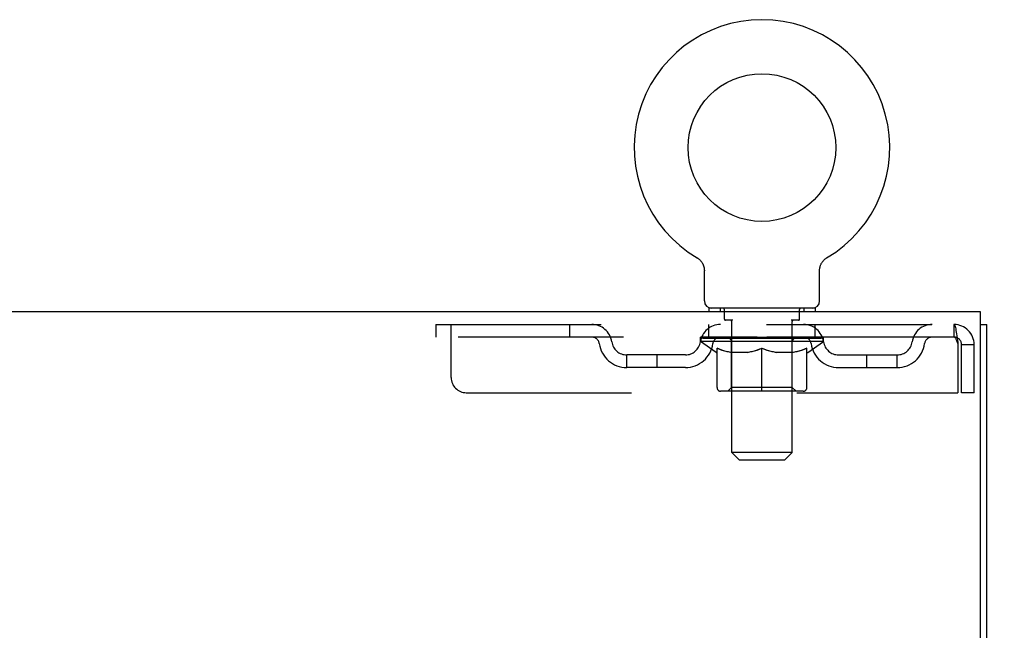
# Model space of a CAD drawing. Header units: inches. Extents: x 0 to 248, y 0 to 160.
# Tile 61 of 68: x 112.3 to 120.41, y 113.21 to 118.25. Entities that reach past the tile are written whole.
import ezdxf

# ---------------------------------------------------------------- set-up
doc = ezdxf.new("R2010")
doc.units = ezdxf.units.IN
doc.header["$LTSCALE"] = 13.627625
doc.header["$MEASUREMENT"] = 0
doc.linetypes.add('HIDDEN', pattern=[0.2, 0.1, -0.1])
doc.layers.get('0').update_dxf_attribs({"linetype": 'CONTINUOUS'})
doc.layers.add('DEFAULT_2', color=8, linetype='HIDDEN')
doc.layers.add('DIMENSIONS', color=7, linetype='CONTINUOUS')
doc.styles.get("Standard").update_dxf_attribs({"font": 'arial.ttf'})
doc.dimstyles.new('DIMSTYLE_1', dxfattribs={"dimtxt": 1.093125, "dimasz": 1.4575, "dimexe": 0.09, "dimexo": 0.07, "dimgap": 0.0375, "dimtad": 0, "dimtih": 1, "dimtoh": 1, "dimzin": 4, "dimdsep": 46, "dimtxsty": 'Standard', "dimblk": '_FILLED', "dimblk1": '_FILLED', "dimblk2": '_FILLED', "dimcen": 0.09, "dimadec": 3, "dimazin": 1, "dimtfac": 1, "dimtdec": 3, "dimtofl": 0, "dimtmove": 0, "dimatfit": 3, "dimldrblk": '_FILLED', "dimfxl": 0, "dimtolj": 1, "dimtzin": 4, "dimarcsym": 0})

# ---------------------------------------------------------------- blocks, each defined once
blk = doc.blocks.new('_FILLED')
at = {"color": 0, "linetype": 'ByBlock'}
blk.add_solid([(0, 0), (-1, 0.2), (-1, -0.2)], dxfattribs=at)
blk = doc.blocks.new('*D10')
at = {"layer": 'DIMENSIONS', "color": 2, "linetype": 'Continuous'}
for p, q in [((121.1772, 115.8388), (124.3142, 115.8388)), ((123.0025, 115.8388), (123.0025, 111.9944)), ((123.0025, 105.9638), (123.0025, 109.8081)), ((119.7892, 105.9638), (124.3142, 105.9638))]:
    blk.add_line(p, q, dxfattribs=at)
at = {"layer": 'DIMENSIONS', "color": 2, "linetype": 'Continuous', "xscale": 1.4575, "yscale": 1.4575, "zscale": 1.4575}
for p, rotation in [((123.0025, 115.8388), 90), ((123.0025, 105.9638), 270)]:
    blk.add_blockref('_FILLED', p, dxfattribs=dict(at, rotation=rotation))
at = {"layer": 'DIMENSIONS', "color": 2, "linetype": 'Continuous', "insert": (123.0025, 111.4478), "char_height": 1.09312, "width": 2.970537, "attachment_point": 2, "line_spacing_factor": 0.9}
blk.add_mtext('9.88', dxfattribs=at)

msp = doc.modelspace()

# ---------------------------------------------------------------- linework, layer by layer
at = {"color": 7, "linetype": 'Continuous'}
for p, q in [((117.8787, 116.2854), (117.8786, 116.2854)), ((117.8786, 116.2854), (117.8816, 116.2836)), ((117.8816, 116.2836), (117.8843, 116.2818)), ((117.8843, 116.2818), (117.8859, 116.2808)), ((117.8859, 116.2808), (117.8895, 116.2782)), ((117.8894, 116.2783), (117.8929, 116.2756)), ((117.8929, 116.2756), (117.8963, 116.2728)), ((117.8962, 116.2729), (117.8995, 116.27)), ((117.8994, 116.27), (117.9026, 116.267)), ((117.9026, 116.267), (117.9057, 116.2639)), ((117.9056, 116.2639), (117.9086, 116.2607)), ((117.9086, 116.2607), (117.9114, 116.2574)), ((117.9114, 116.2574), (117.9141, 116.254)), ((117.9141, 116.254), (117.9167, 116.2505)), ((117.9167, 116.2506), (117.9192, 116.2469)), ((117.9191, 116.247), (117.9215, 116.2433)), ((118.9085, 116.2433), (118.9108, 116.247)), ((118.9108, 116.2469), (118.9133, 116.2506)), ((118.9133, 116.2505), (118.9159, 116.254)), ((118.9158, 116.254), (118.9186, 116.2574)), ((118.9185, 116.2574), (118.9214, 116.2607)), ((118.9214, 116.2607), (118.9243, 116.2639)), ((118.9243, 116.2639), (118.9274, 116.267)), ((118.9273, 116.267), (118.9305, 116.27)), ((118.9305, 116.27), (118.9338, 116.2729)), ((118.9337, 116.2728), (118.9371, 116.2756)), ((118.9371, 116.2756), (118.9406, 116.2783)), ((118.9405, 116.2782), (118.944, 116.2808)), ((118.944, 116.2808), (118.9457, 116.2818)), ((118.9441, 116.2808), (118.9456, 116.2819)), ((118.9457, 116.2818), (118.9484, 116.2836)), ((118.9484, 116.2836), (118.9513, 116.2854)), ((118.9513, 116.2854), (118.9514, 116.2855)), ((117.9215, 116.2433), (117.9237, 116.2395)), ((117.9237, 116.2396), (117.9258, 116.2357)), ((117.9258, 116.2358), (117.9277, 116.2318)), ((117.9277, 116.2319), (117.9295, 116.2279)), ((117.9295, 116.2279), (117.9312, 116.2239)), ((117.9312, 116.2239), (117.9327, 116.2198)), ((117.9327, 116.2199), (117.9341, 116.2157)), ((117.9341, 116.2158), (117.9354, 116.2116)), ((117.94, 115.9288), (117.94, 116.1779)), ((118.89, 116.1779), (118.89, 116.1816)), ((118.89, 115.9288), (118.89, 116.1779)), ((118.8935, 116.2074), (118.8946, 116.2116)), ((118.8946, 116.2116), (118.8959, 116.2158)), ((118.8959, 116.2157), (118.8973, 116.2199)), ((118.8972, 116.2198), (118.8988, 116.2239)), ((118.8988, 116.2239), (118.9005, 116.2279)), ((118.9004, 116.2279), (118.9023, 116.2319)), ((118.9022, 116.2318), (118.9042, 116.2358)), ((118.9042, 116.2357), (118.9063, 116.2396)), ((118.9063, 116.2395), (118.9085, 116.2433)), ((118.8525, 115.8688), (117.9775, 115.8688)), ((117.9775, 115.8688), (117.9775, 115.8388)), ((118.8525, 115.8688), (118.8525, 115.8388)), ((120.217, 115.7348), (120.269, 115.7348))]:
    msp.add_line(p, q, dxfattribs=at)
at = {"color": 3, "linetype": 'Continuous'}
for p, q in [((120.217, 115.8388), (42.571, 115.8388)), ((120.217, 112.5028), (120.217, 115.8388)), ((120.269, 47.9428), (120.269, 115.7348))]:
    msp.add_line(p, q, dxfattribs=at)
at = {"color": 7, "linetype": 'Continuous'}
for points in [[(117.9354, 116.2116), (117.9365, 116.2074), (117.9374, 116.2032), (117.9382, 116.1989), (117.9389, 116.1946), (117.9394, 116.1903), (117.9397, 116.186), (117.9399, 116.1816), (117.94, 116.1779)], [(117.9397, 116.186), (117.9399, 116.1816), (117.94, 116.1779)], [(118.89, 116.1816), (118.8903, 116.186), (118.8906, 116.1903), (118.8911, 116.1946), (118.8918, 116.1989), (118.8926, 116.2031), (118.8935, 116.2074)], [(118.89, 116.1816), (118.8903, 116.186), (118.8906, 116.1903), (118.8911, 116.1946), (118.8918, 116.1989)]]:
    msp.add_lwpolyline(points, dxfattribs=at)
msp.add_circle((118.415, 117.1928), 0.609, dxfattribs=at)
for centre, radius, start, end in [((118.415, 117.1928), 1.054, 300.39934, 239.60067), ((118, 115.9288), 0.06, 180, 270), ((118.83, 115.9288), 0.06, 270, 360)]:
    msp.add_arc(centre, radius, start, end, dxfattribs=at)
at = {"layer": 'DEFAULT_2', "color": 8, "linetype": 'HIDDEN'}
for p, q in [((117.8786, 116.2855), (117.8786, 116.2854)), ((117.8843, 116.2819), (117.8859, 116.2808)), ((118.07, 115.8688), (118.07, 115.8388)), ((118.105, 115.7788), (118.105, 115.8588)), ((118.725, 115.7788), (118.725, 115.8588)), ((118.76, 115.8688), (118.76, 115.8388)), ((118.174, 115.7688), (118.115, 115.7688)), ((118.166, 114.6788), (118.166, 115.7588)), ((118.715, 115.7688), (118.6559, 115.7688)), ((118.664, 114.6788), (118.664, 115.7588)), ((115.7275, 115.7348), (115.7275, 115.6308)), ((115.7275, 115.7348), (119.998, 115.7348)), ((115.8525, 115.2973), (115.8525, 115.7348)), ((116.8275, 115.7348), (116.8275, 115.6308)), ((117.9775, 115.6308), (117.9775, 115.7348)), ((118.8525, 115.6308), (118.8525, 115.7348)), ((119.998, 115.7348), (119.998, 115.6308)), ((120.0003, 115.7337), (119.998, 115.7348)), ((119.998, 115.6308), (115.7275, 115.6308)), ((117.9088, 115.5934), (117.9088, 115.6308)), ((117.9165, 115.6254), (117.9165, 115.6308)), ((117.9234, 115.6228), (117.9234, 115.6255)), ((117.9234, 115.6228), (118.9066, 115.6228)), ((117.9305, 115.6228), (117.9305, 115.6255)), ((117.9312, 115.6228), (117.9312, 115.6255)), ((117.9393, 115.6254), (117.9393, 115.6308)), ((117.9523, 115.6228), (117.9523, 115.6255)), ((117.9538, 115.6228), (117.9538, 115.6255)), ((117.9766, 115.6254), (117.9766, 115.6308)), ((117.9882, 115.6228), (117.9882, 115.6255)), ((117.9903, 115.6228), (117.9903, 115.6255)), ((118.1537, 115.6252), (117.9927, 115.6252)), ((118.0272, 115.6254), (118.0272, 115.6308)), ((118.0283, 115.6228), (118.0283, 115.6252)), ((118.0289, 115.6228), (118.0289, 115.6252)), ((118.0313, 115.6228), (118.0313, 115.6252)), ((118.037, 115.6228), (118.037, 115.6255)), ((118.0371, 115.6228), (118.0371, 115.6252)), ((118.0398, 115.6228), (118.0398, 115.6255)), ((118.0425, 115.6228), (118.0425, 115.626)), ((118.0459, 115.6228), (118.0459, 115.6252)), ((118.0573, 115.6228), (118.0573, 115.6252)), ((118.0718, 115.6228), (118.0718, 115.6252)), ((118.0722, 115.6228), (118.0722, 115.6274)), ((118.0884, 115.6228), (118.0884, 115.6252)), ((118.0896, 115.6254), (118.0896, 115.6308)), ((118.0973, 115.6228), (118.0973, 115.6255)), ((118.1007, 115.6228), (118.1007, 115.6255)), ((118.1081, 115.6228), (118.1081, 115.6252)), ((118.1171, 115.6228), (118.1171, 115.6286)), ((118.1295, 115.6228), (118.1295, 115.6252)), ((118.1319, 115.6228), (118.1319, 115.6252)), ((118.1537, 115.6228), (118.1537, 115.6252)), ((118.2072, 115.6252), (118.1577, 115.6252)), ((118.1619, 115.6254), (118.1619, 115.6308)), ((118.1673, 115.6228), (118.1673, 115.6255)), ((118.1711, 115.6228), (118.1711, 115.6255)), ((118.1759, 115.6228), (118.1759, 115.6295)), ((118.1792, 115.6228), (118.1792, 115.6252)), ((118.1879, 115.6228), (118.1879, 115.6252)), ((118.2072, 115.6228), (118.2072, 115.6252)), ((118.2671, 115.6252), (118.2198, 115.6252)), ((118.2361, 115.6228), (118.2361, 115.6252)), ((118.2419, 115.6254), (118.2419, 115.6308)), ((118.2448, 115.6228), (118.2448, 115.6255)), ((118.2467, 115.6228), (118.2467, 115.6302)), ((118.2489, 115.6228), (118.2489, 115.6255)), ((118.2548, 115.6228), (118.2548, 115.6255)), ((118.2671, 115.6228), (118.2671, 115.6252)), ((118.3314, 115.6252), (118.2879, 115.6252)), ((118.2984, 115.6228), (118.2984, 115.6252)), ((118.3235, 115.6252), (118.415, 115.6308)), ((118.3271, 115.6254), (118.3271, 115.6308)), ((118.3275, 115.6307), (118.3271, 115.6308)), ((118.3275, 115.6255), (118.3275, 115.6306)), ((118.3275, 115.6228), (118.3275, 115.6255)), ((118.3306, 115.6228), (118.3306, 115.6256)), ((118.3314, 115.6228), (118.3314, 115.6252)), ((118.3318, 115.6228), (118.3318, 115.6255)), ((118.3983, 115.6252), (118.3598, 115.6252)), ((118.3642, 115.6228), (118.3642, 115.6252)), ((118.3983, 115.6228), (118.3983, 115.6252)), ((118.413, 115.6255), (118.4128, 115.6255)), ((118.4128, 115.6228), (118.4128, 115.6255)), ((118.413, 115.6228), (118.413, 115.6255)), ((118.415, 115.6254), (118.415, 115.6308)), ((118.417, 115.6228), (118.417, 115.6255)), ((118.417, 115.6255), (118.4172, 115.6255)), ((118.4172, 115.6228), (118.4172, 115.6255)), ((118.4186, 115.6252), (118.4702, 115.6252)), ((118.4316, 115.6228), (118.4316, 115.6252)), ((118.4445, 115.629), (118.5065, 115.6252)), ((118.4445, 115.6252), (118.4445, 115.629)), ((118.4615, 115.6252), (118.4615, 115.628)), ((118.4657, 115.6228), (118.4657, 115.6252)), ((118.4982, 115.6228), (118.4982, 115.6255)), ((118.4985, 115.6252), (118.5421, 115.6252)), ((118.4985, 115.6228), (118.4985, 115.6252)), ((118.4994, 115.6228), (118.4994, 115.6256)), ((118.5025, 115.6307), (118.5029, 115.6308)), ((118.5025, 115.6255), (118.5025, 115.6306)), ((118.5025, 115.6228), (118.5025, 115.6255)), ((118.5029, 115.6254), (118.5029, 115.6308)), ((118.5316, 115.6228), (118.5316, 115.6252)), ((118.5629, 115.6252), (118.6102, 115.6252)), ((118.5629, 115.6228), (118.5629, 115.6252)), ((118.5751, 115.6228), (118.5751, 115.6255)), ((118.5811, 115.6228), (118.5811, 115.6255)), ((118.5832, 115.6228), (118.5832, 115.6302)), ((118.5852, 115.6228), (118.5852, 115.6255)), ((118.5881, 115.6254), (118.5881, 115.6308)), ((118.5939, 115.6228), (118.5939, 115.6252)), ((118.6228, 115.6252), (118.6723, 115.6252)), ((118.6228, 115.6228), (118.6228, 115.6252)), ((118.6421, 115.6228), (118.6421, 115.6252)), ((118.6508, 115.6228), (118.6508, 115.6252)), ((118.6541, 115.6228), (118.6541, 115.6295)), ((118.6589, 115.6228), (118.6589, 115.6255)), ((118.6627, 115.6228), (118.6627, 115.6255)), ((118.6681, 115.6254), (118.6681, 115.6308)), ((118.6763, 115.6252), (118.8373, 115.6252)), ((118.6763, 115.6228), (118.6763, 115.6252)), ((118.6981, 115.6228), (118.6981, 115.6252)), ((118.7005, 115.6228), (118.7005, 115.6252)), ((118.7129, 115.6228), (118.7129, 115.6286)), ((118.7219, 115.6228), (118.7219, 115.6252)), ((118.7293, 115.6228), (118.7293, 115.6255)), ((118.7326, 115.6228), (118.7326, 115.6255)), ((118.7404, 115.6254), (118.7404, 115.6308)), ((118.7415, 115.6228), (118.7415, 115.6252)), ((118.7578, 115.6228), (118.7578, 115.6274)), ((118.7582, 115.6228), (118.7582, 115.6252)), ((118.7727, 115.6228), (118.7727, 115.6252)), ((118.7841, 115.6228), (118.7841, 115.6252)), ((118.7875, 115.6228), (118.7875, 115.626)), ((118.7902, 115.6228), (118.7902, 115.6255)), ((118.7929, 115.6228), (118.7929, 115.6252)), ((118.793, 115.6228), (118.793, 115.6255)), ((118.7987, 115.6228), (118.7987, 115.6252)), ((118.8011, 115.6228), (118.8011, 115.6252)), ((118.8017, 115.6228), (118.8017, 115.6252)), ((118.8028, 115.6254), (118.8028, 115.6308)), ((118.8396, 115.6228), (118.8396, 115.6255)), ((118.8418, 115.6228), (118.8418, 115.6255)), ((118.8534, 115.6254), (118.8534, 115.6308)), ((118.8762, 115.6228), (118.8762, 115.6255)), ((118.8777, 115.6228), (118.8777, 115.6255)), ((118.8907, 115.6254), (118.8907, 115.6308)), ((118.8987, 115.6228), (118.8987, 115.6255)), ((118.8995, 115.6228), (118.8995, 115.6255)), ((118.9066, 115.6228), (118.9066, 115.6255)), ((118.9135, 115.6254), (118.9135, 115.6308)), ((118.9212, 115.5934), (118.9212, 115.6308)), ((118.9212, 115.5934), (117.9088, 115.5934)), ((118.0361, 115.5043), (117.9088, 115.5934)), ((118.0445, 115.2141), (118.0445, 115.5389)), ((118.165, 115.2163), (118.165, 115.591)), ((118.415, 115.1845), (118.415, 115.5392)), ((118.665, 115.2163), (118.665, 115.591)), ((118.7855, 115.2141), (118.7855, 115.5389)), ((118.7938, 115.5043), (118.9212, 115.5934)), ((120.031, 115.5678), (120.031, 115.1723)), ((120.165, 115.5678), (120.061, 115.5678)), ((120.061, 115.1723), (120.061, 115.5678)), ((120.165, 115.1723), (120.165, 115.5678)), ((117.7834, 115.4838), (117.3004, 115.4838)), ((117.3004, 115.3798), (117.3004, 115.4838)), ((117.5504, 115.3798), (117.5504, 115.4838)), ((118.0361, 115.5043), (118.0445, 115.5043)), ((118.3021, 115.5043), (118.1583, 115.5043)), ((118.6717, 115.5043), (118.5279, 115.5043)), ((118.7855, 115.5043), (118.7938, 115.5043)), ((119.0466, 115.4838), (119.5295, 115.4838)), ((119.2795, 115.3798), (119.2795, 115.4838)), ((119.5295, 115.3798), (119.5295, 115.4838)), ((117.7834, 115.3798), (117.3004, 115.3798)), ((119.0466, 115.3798), (119.5295, 115.3798)), ((118.165, 115.2163), (118.1332, 115.1845)), ((118.665, 115.2163), (118.165, 115.2163)), ((118.665, 115.2163), (118.6968, 115.1845)), ((115.9775, 115.1723), (120.031, 115.1723)), ((118.7558, 115.1845), (118.0741, 115.1845)), ((120.165, 115.1723), (120.061, 115.1723)), ((118.664, 114.6788), (118.166, 114.6788)), ((118.226, 114.6188), (118.166, 114.6788)), ((118.604, 114.6188), (118.664, 114.6788)), ((118.226, 114.6188), (118.604, 114.6188))]:
    msp.add_line(p, q, dxfattribs=at)
for points in [[(120.0003, 115.7337), (120.0027, 115.7306), (120.0051, 115.7254), (120.0074, 115.7182), (120.0098, 115.7092), (120.0121, 115.6983), (120.0145, 115.6859), (120.0168, 115.6719), (120.0192, 115.6566), (120.0216, 115.6402), (120.0239, 115.6229), (120.0263, 115.6049), (120.0286, 115.5865), (120.031, 115.5678)], [(120.0051, 115.6272), (120.0027, 115.6292), (120.0003, 115.6304), (119.998, 115.6308)], [(120.0051, 115.6272), (120.0074, 115.6245), (120.0098, 115.6211), (120.0121, 115.617), (120.0145, 115.6123), (120.0168, 115.6071), (120.0192, 115.6013), (120.0216, 115.5951), (120.0239, 115.5886), (120.0263, 115.5818), (120.0286, 115.5748), (120.031, 115.5678)], [(118.0445, 115.5389), (118.0651, 115.5309), (118.0854, 115.5238), (118.1054, 115.5176), (118.1251, 115.5123), (118.1448, 115.5078), (118.1643, 115.5043)], [(118.1583, 115.5043), (118.1396, 115.508), (118.1208, 115.5125), (118.102, 115.5178), (118.0831, 115.5238), (118.0639, 115.5306), (118.0445, 115.5382)], [(118.2943, 115.5043), (118.3142, 115.5079), (118.3341, 115.5124), (118.354, 115.5179), (118.3741, 115.5241), (118.3944, 115.5312), (118.415, 115.5392)], [(118.415, 115.5378), (118.3956, 115.5303), (118.3764, 115.5235), (118.3576, 115.5176), (118.339, 115.5124), (118.3205, 115.5079), (118.3021, 115.5043)], [(118.415, 115.5392), (118.4358, 115.5312), (118.4562, 115.524), (118.4763, 115.5178), (118.4962, 115.5124), (118.516, 115.5079), (118.5357, 115.5043)], [(118.5279, 115.5043), (118.5093, 115.508), (118.4907, 115.5124), (118.472, 115.5177), (118.4533, 115.5236), (118.4342, 115.5304), (118.415, 115.5378)], [(118.6657, 115.5043), (118.6854, 115.5079), (118.7052, 115.5124), (118.7249, 115.5177), (118.7449, 115.5239), (118.7651, 115.531), (118.7855, 115.5389)], [(118.7855, 115.5382), (118.7659, 115.5306), (118.7466, 115.5237), (118.7277, 115.5177), (118.7089, 115.5124), (118.6903, 115.508), (118.6717, 115.5043)]]:
    msp.add_lwpolyline(points, dxfattribs=at)
for centre, radius, start, end in [((118.095, 115.8588), 0.01, 0, 90), ((118.735, 115.8588), 0.01, 90, 180), ((118.115, 115.7788), 0.01, 180, 270), ((118.156, 115.7588), 0.01, 0, 90), ((118.674, 115.7588), 0.01, 90, 180), ((118.715, 115.7788), 0.01, 270, 360), ((117.0113, 115.5678), 0.167, 8.07163, 90), ((118.0725, 115.5678), 0.167, 90, 171.92837), ((118.7575, 115.5678), 0.167, 8.07163, 90), ((119.8187, 115.5678), 0.167, 90, 171.92837), ((119.998, 115.5678), 0.167, 0, 90), ((117.0118, 115.5683), 0.0625, 7.98631, 90), ((118.0721, 115.5683), 0.0625, 90, 172.01369), ((118.1332, 115.591), 0.0318, 0, 90), ((118.6968, 115.591), 0.0318, 90, 180), ((118.7579, 115.5683), 0.0625, 7.98631, 90), ((119.8182, 115.5683), 0.0625, 90, 172.01369), ((119.998, 115.5678), 0.063, 0, 90), ((117.3004, 115.6088), 0.229, 187.98631, 270), ((117.3004, 115.6088), 0.125, 188.07163, 270), ((117.7834, 115.6088), 0.125, 270, 351.92837), ((117.7834, 115.6088), 0.229, 270, 352.01369), ((119.0466, 115.6088), 0.229, 187.98631, 270), ((119.0466, 115.6088), 0.125, 188.07163, 270), ((119.5295, 115.6088), 0.125, 270, 351.92837), ((119.5295, 115.6088), 0.229, 270, 352.01369), ((115.9775, 115.2973), 0.125, 180, 270), ((118.0741, 115.2141), 0.0296, 180, 270), ((118.7558, 115.2141), 0.0296, 270, 360)]:
    msp.add_arc(centre, radius, start, end, dxfattribs=at)
for centre, major_axis, ratio, start_param, end_param in [((118.415, 115.6308), (0.5062, 0.0053), 0.05963, 2.96643, 3.140963), ((117.8929, 115.6212), (0.1584, 0), 0.060556, 0.430652, 1.470503), ((118.415, 115.6308), (0.5062, 0), 0.060556, -3.141593, -2.96706), ((117.8929, 115.6159), (0.1584, 0.0017), 0.05963, 1.376596, 1.469874), ((118.415, 115.6308), (0.5062, 0.0105), 0.05688, 2.791345, 2.965878), ((117.8735, 115.6212), (0.1584, 0.0017), 0.05963, 0.25549, 1.295341), ((117.9282, 115.6212), (0.1584, -0.0017), 0.05963, 0.605815, 1.645666), ((118.415, 115.6308), (0.5062, -0.0053), 0.05963, -2.96643, -2.791898), ((117.9282, 115.6159), (0.1584, 0), 0.060556, 1.551758, 1.645036), ((117.8735, 115.6159), (0.1584, 0.0033), 0.05688, 1.20151, 1.294789), ((117.9292, 115.6177), (0.1313, 0.0014), 0.05963, 1.065228, 1.614276), ((117.9134, 115.6177), (0.1313, 0.0027), 0.05688, 0.890143, 1.43919), ((117.9597, 115.6177), (0.1313, 0), 0.060556, 1.240391, 1.789438), ((118.415, 115.6308), (0.5062, 0.0154), 0.052395, 2.616403, 2.790936), ((117.8705, 115.6212), (0.1584, 0.0033), 0.05688, 0.080405, 1.120256), ((117.9783, 115.6212), (0.1584, -0.0033), 0.05688, 0.7809, 1.820751), ((118.415, 115.6308), (0.5062, -0.0105), 0.05688, -2.791345, -2.616812), ((117.9783, 115.6159), (0.1584, -0.0017), 0.05963, 1.72692, 1.820198), ((117.8705, 115.6159), (0.1584, 0.0048), 0.052395, 1.026568, 1.119847), ((117.9129, 115.6177), (0.1313, 0.004), 0.052395, 0.715201, 1.264248), ((118.0041, 115.6177), (0.1313, -0.0014), 0.05963, 1.415553, 1.9646), ((118.415, 115.6308), (0.5062, 0.0197), 0.046319, 2.441654, 2.616187), ((118.0417, 115.6212), (0.1584, -0.0048), 0.052395, 0.955842, 1.995693), ((117.8841, 115.6212), (0.1584, 0.0048), 0.052395, -0.094537, 0.945314), ((118.415, 115.6308), (0.5062, -0.0154), 0.052395, -2.616403, -2.44187), ((118.0417, 115.6159), (0.1584, -0.0033), 0.05688, 1.902006, 1.995284), ((117.8841, 115.6159), (0.1584, 0.0062), 0.046319, 0.851819, 0.945098), ((117.9276, 115.6177), (0.1313, 0.0051), 0.046319, 0.540452, 1.089499), ((118.061, 115.6177), (0.1313, -0.0027), 0.05688, 1.590638, 2.139686), ((118.415, 115.6308), (0.5062, 0.0235), 0.038841, 2.267123, 2.441656), ((118.1164, 115.6212), (0.1584, -0.0062), 0.046319, 1.130591, 2.170442), ((117.9138, 115.6212), (0.1584, 0.0062), 0.046319, -0.269286, 0.770565), ((118.415, 115.6308), (0.5062, -0.0197), 0.046319, -2.441654, -2.267121), ((118.1164, 115.6159), (0.1584, -0.0048), 0.052395, 2.076947, 2.170226), ((117.9138, 115.6159), (0.1584, 0.0074), 0.038841, 0.677289, 0.770567), ((117.9571, 115.6177), (0.1313, 0.0061), 0.038841, 0.365921, 0.914969), ((118.1286, 115.6177), (0.1313, -0.004), 0.052395, 1.76558, 2.314627), ((118.415, 115.6308), (0.5062, 0.0266), 0.030195, 2.09281, 2.267343), ((118.2001, 115.6212), (0.1584, -0.0074), 0.038841, 1.305122, 2.344973), ((117.9587, 115.6212), (0.1584, 0.0074), 0.038841, -0.443817, 0.596034), ((118.415, 115.6308), (0.5062, -0.0235), 0.038841, -2.267123, -2.092591), ((118.2001, 115.6159), (0.1584, -0.0062), 0.046319, 2.251696, 2.344975), ((117.9587, 115.6159), (0.1584, 0.0083), 0.030195, 0.502975, 0.596254), ((118.0006, 115.6177), (0.1313, 0.0069), 0.030195, 0.191608, 0.740655), ((118.2049, 115.6177), (0.1313, -0.0051), 0.046319, 1.940329, 2.489376), ((118.0175, 115.6212), (0.1584, 0.0083), 0.030195, -0.61813, 0.421721), ((118.415, 115.6308), (0.5062, 0.0288), 0.020645, 1.918687, 2.09322), ((118.2904, 115.6212), (0.1584, -0.0083), 0.030195, 1.479435, 2.519286), ((118.415, 115.6308), (0.5062, -0.0266), 0.030195, -2.09281, -1.918277), ((118.2904, 115.6159), (0.1584, -0.0074), 0.038841, 2.426227, 2.519505), ((118.0175, 115.6159), (0.1584, 0.009), 0.020645, 0.328852, 0.422131), ((118.0566, 115.6177), (0.1313, 0.0075), 0.020645, 0.017485, 0.566532), ((118.2876, 115.6177), (0.1313, -0.0061), 0.038841, 2.11486, 2.663907), ((118.0883, 115.6212), (0.1584, 0.009), 0.020645, -0.792253, 0.247598), ((118.415, 115.6308), (0.5062, 0.0302), 0.010478, 1.744704, 1.919237), ((118.3845, 115.6212), (0.1584, -0.009), 0.020645, 1.653558, 2.693409), ((118.415, 115.6308), (0.5062, -0.0288), 0.020645, -1.918687, -1.744154), ((118.3845, 115.6159), (0.1584, -0.0083), 0.030195, 2.60054, 2.693819), ((118.0883, 115.6159), (0.1584, 0.0094), 0.010478, 0.154869, 0.248148), ((118.1235, 115.6177), (0.1313, 0.0078), 0.010478, 6.126688, 6.675735), ((118.3742, 115.6177), (0.1313, -0.0069), 0.030195, 2.289173, 2.83822), ((118.1691, 115.6212), (0.1584, 0.0094), 0.010478, -0.966236, -0.000846), ((118.4795, 115.6212), (0.1584, -0.0094), 0.010478, 1.827541, 2.867392), ((118.415, 115.6308), (0.5062, -0.0302), 0.010478, -1.744704, -1.563007), ((118.4795, 115.6159), (0.1584, -0.009), 0.020645, 2.774664, 2.867942), ((118.462, 115.6177), (0.1313, -0.0075), 0.020645, 2.463296, 3.012344), ((118.3504, 115.6212), (0.1584, 0.0094), 0.010478, 0.274201, 1.314052), ((118.2816, 115.6177), (0.1313, 0.0078), 0.010478, -0.000483, 0.504314), ((118.2574, 115.6159), (0.1584, 0.0094), 0.010478, 0.099668, 0.192946), ((118.415, 115.6308), (0.5062, 0.0302), 0.010478, -1.571421, -1.396888), ((118.5484, 115.6177), (0.1313, -0.0078), 0.010478, 2.637279, 3.14189), ((118.5726, 115.6159), (0.1584, -0.0094), 0.010478, 2.74231, 2.948646), ((118.4455, 115.6212), (0.1584, 0.009), 0.020645, 0.448184, 1.488034), ((118.368, 115.6177), (0.1313, 0.0075), 0.020645, 0.129249, 0.678296), ((118.3504, 115.6159), (0.1584, 0.009), 0.020645, 0.273651, 0.366929), ((118.6608, 115.6212), (0.1584, -0.0094), 0.010478, -3.140747, -2.175357), ((118.415, 115.6308), (0.5062, 0.0288), 0.020645, -1.397439, -1.222906), ((118.415, 115.6308), (0.5062, -0.0302), 0.010478, 1.222355, 1.396888), ((118.5395, 115.6212), (0.1584, 0.0083), 0.030195, 0.622307, 1.662158), ((118.4558, 115.6177), (0.1313, 0.0069), 0.030195, 0.303372, 0.852419), ((118.7065, 115.6177), (0.1313, -0.0078), 0.010478, 2.749043, 3.29809), ((118.7416, 115.6212), (0.1584, -0.009), 0.020645, 2.893995, 3.933846), ((118.4455, 115.6159), (0.1584, 0.0083), 0.030195, 0.447774, 0.541052), ((118.7416, 115.6159), (0.1584, -0.0094), 0.010478, 2.893445, 2.986723), ((118.6298, 115.6212), (0.1584, 0.0074), 0.038841, 0.79662, 1.836471), ((118.415, 115.6308), (0.5062, 0.0266), 0.030195, -1.223315, -1.048783), ((118.415, 115.6308), (0.5062, -0.0288), 0.020645, 1.048373, 1.222906), ((118.5424, 115.6177), (0.1313, 0.0061), 0.038841, 0.477686, 1.026733), ((118.7734, 115.6177), (0.1313, -0.0075), 0.020645, 2.57506, 3.124108), ((118.8125, 115.6212), (0.1584, -0.0083), 0.030195, 2.719872, 3.759723), ((118.7136, 115.6212), (0.1584, 0.0062), 0.046319, 0.971151, 2.011002), ((118.5395, 115.6159), (0.1584, 0.0074), 0.038841, 0.622087, 0.715366), ((118.8125, 115.6159), (0.1584, -0.009), 0.020645, 2.719462, 2.812741), ((118.415, 115.6308), (0.5062, 0.0235), 0.038841, -1.049002, -0.874469), ((118.415, 115.6308), (0.5062, -0.0266), 0.030195, 0.87425, 1.048783), ((118.6251, 115.6177), (0.1313, 0.0051), 0.046319, 0.652216, 1.201263), ((118.7883, 115.6212), (0.1584, 0.0048), 0.052395, 1.1459, 2.185751), ((118.8294, 115.6177), (0.1313, -0.0069), 0.030195, 2.400937, 2.949985), ((118.8713, 115.6212), (0.1584, -0.0074), 0.038841, 2.545558, 3.585409), ((118.7014, 115.6177), (0.1313, 0.004), 0.052395, 0.826965, 1.376012), ((118.6298, 115.6159), (0.1584, 0.0062), 0.046319, 0.796618, 0.889896), ((118.8713, 115.6159), (0.1584, -0.0083), 0.030195, 2.545339, 2.638617), ((118.8517, 115.6212), (0.1584, 0.0033), 0.05688, 1.320842, 2.360692), ((118.415, 115.6308), (0.5062, 0.0197), 0.046319, -0.874471, -0.699939), ((118.415, 115.6308), (0.5062, -0.0235), 0.038841, 0.699936, 0.874469), ((118.9162, 115.6212), (0.1584, -0.0062), 0.046319, 2.371028, 3.410879), ((118.8729, 115.6177), (0.1313, -0.0061), 0.038841, 2.226624, 2.775671), ((118.9018, 115.6212), (0.1584, 0.0017), 0.05963, 1.495927, 2.535778), ((118.769, 115.6177), (0.1313, 0.0027), 0.05688, 1.001907, 1.550954), ((118.9459, 115.6212), (0.1584, -0.0048), 0.052395, 2.196279, 3.23613), ((118.9024, 115.6177), (0.1313, -0.0051), 0.046319, 2.052093, 2.601141), ((118.7136, 115.6159), (0.1584, 0.0048), 0.052395, 0.971367, 1.064645), ((118.9162, 115.6159), (0.1584, -0.0074), 0.038841, 2.371026, 2.464304), ((118.9371, 115.6212), (0.1584, 0), 0.060556, 1.671089, 2.71094), ((118.9595, 115.6212), (0.1584, -0.0033), 0.05688, 2.021337, 3.061188), ((118.415, 115.6308), (0.5062, 0.0154), 0.052395, -0.699723, -0.52519), ((118.415, 115.6308), (0.5062, -0.0197), 0.046319, 0.525406, 0.699939), ((118.9565, 115.6212), (0.1584, -0.0017), 0.05963, 1.846251, 2.886102), ((118.8259, 115.6177), (0.1313, 0.0014), 0.05963, 1.176993, 1.72604), ((118.9171, 115.6177), (0.1313, -0.004), 0.052395, 1.877344, 2.426392), ((118.8703, 115.6177), (0.1313, 0), 0.060556, 1.352155, 1.901202), ((118.9166, 115.6177), (0.1313, -0.0027), 0.05688, 1.702402, 2.25145), ((118.9008, 115.6177), (0.1313, -0.0014), 0.05963, 1.527317, 2.076364), ((118.7883, 115.6159), (0.1584, 0.0033), 0.05688, 1.146309, 1.239587), ((118.9459, 115.6159), (0.1584, -0.0062), 0.046319, 2.196495, 2.289773), ((118.415, 115.6308), (0.5062, 0.0105), 0.05688, -0.524781, -0.350248), ((118.415, 115.6308), (0.5062, -0.0154), 0.052395, 0.350657, 0.52519), ((118.8517, 115.6159), (0.1584, 0.0017), 0.05963, 1.321394, 1.414673), ((118.9595, 115.6159), (0.1584, -0.0048), 0.052395, 2.021746, 2.115024), ((118.415, 115.6308), (0.5062, 0.0053), 0.05963, -0.349695, -0.175162), ((118.415, 115.6308), (0.5062, -0.0105), 0.05688, 0.175715, 0.350248), ((118.9018, 115.6159), (0.1584, 0), 0.060556, 1.496556, 1.589835), ((118.9565, 115.6159), (0.1584, -0.0033), 0.05688, 1.846804, 1.940083), ((118.9371, 115.6159), (0.1584, -0.0017), 0.05963, 1.671719, 1.764997), ((118.415, 115.6308), (0.5062, 0), 0.060556, -0.174533, 0), ((118.415, 115.6308), (0.5062, -0.0053), 0.05963, 0.000629, 0.175162)]:
    msp.add_ellipse(centre, major_axis=major_axis, ratio=ratio, start_param=start_param, end_param=end_param, dxfattribs=at)

# ---------------------------------------------------------------- dimensions: what is measured, and where the dimension line sits
at = {"layer": 'DIMENSIONS', "color": 2, "linetype": 'Continuous'}
dim = msp.add_linear_dim(base=(123.0024708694, 105.963771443), p1=(121.1072391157, 115.838771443), p2=(119.7192391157, 105.963771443), angle=270, dimstyle='DIMSTYLE_1', dxfattribs=at)
dim.commit()
dim.dimension.update_dxf_attribs({"geometry": '*D10', "text_midpoint": (122.9969867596, 110.895174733), "dimtype": 160})

doc.saveas('drawing.dxf')
